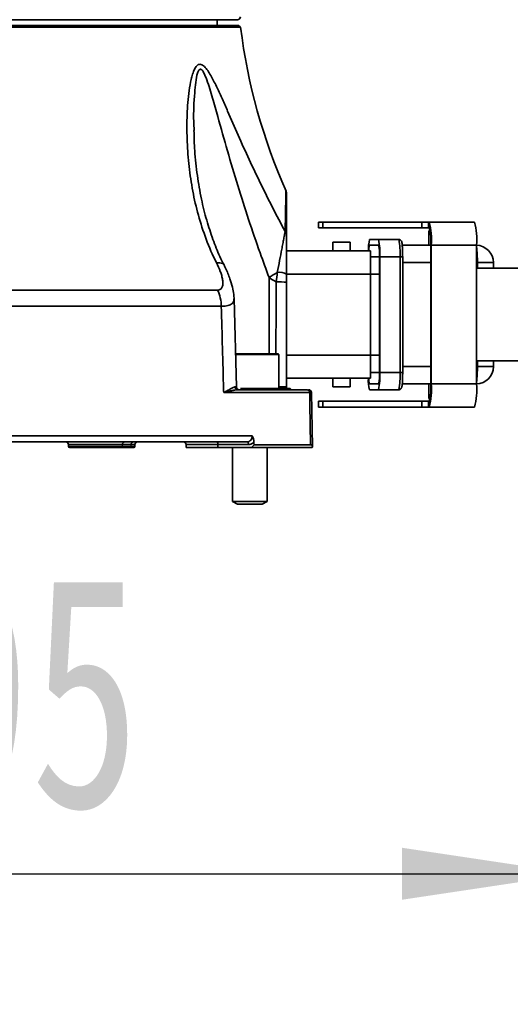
# Model space of a CAD drawing. Header units: millimetres. Extents: x 0 to 297, y 0 to 209.
# Tile 20 of 37: x 139 to 148, y 45 to 62. Entities that reach past the tile are written whole.
import ezdxf

# ---------------------------------------------------------------- set-up
doc = ezdxf.new("R2010")
doc.units = ezdxf.units.MM
doc.layers.add('图层0', color=7, linetype='Continuous')
doc.styles.add('SLDTEXTSTYLE1', font='TXT', dxfattribs={"width": 0.7, "bigfont": 'bigfont'})
doc.styles.add('SLDTEXTSTYLE2', font='TXT', dxfattribs={"width": 0.7})
doc.dimstyles.new('SLDDIMSTYLE0', dxfattribs={"dimtxt": 4, "dimasz": 3, "dimexe": 0, "dimexo": 0.0625, "dimgap": 1, "dimtad": 2, "dimlfac": 10, "dimrnd": 1e-09, "dimzin": 12, "dimdsep": 46, "dimtxsty": 'SLDTEXTSTYLE2', "dimsah": 1, "dimcen": 0.09, "dimadec": 0, "dimazin": 3, "dimtfac": 1, "dimtofl": 0, "dimtmove": 0, "dimatfit": 3, "dimfxl": 0, "dimfrac": 2, "dimtolj": 1, "dimtzin": 12, "dimarcsym": 0})
doc.dimstyles.new('SLDDIMSTYLE11', dxfattribs={"dimtxt": 4, "dimasz": 3, "dimexe": 0, "dimexo": 0.0625, "dimgap": 1, "dimtad": 0, "dimtih": 1, "dimtoh": 1, "dimlfac": 2, "dimrnd": 1e-09, "dimzin": 12, "dimdsep": 46, "dimtxsty": 'SLDTEXTSTYLE2', "dimblk1": 'NONE', "dimblk2": 'NONE', "dimsah": 1, "dimcen": 0, "dimadec": 0, "dimazin": 3, "dimtfac": 1, "dimtmove": 0, "dimatfit": 3, "dimldrblk": 'NONE', "dimfxl": 0, "dimfrac": 2, "dimtolj": 1, "dimtzin": 12, "dimarcsym": 0})
doc.dimstyles.new('SLDDIMSTYLE4', dxfattribs={"dimtxt": 3.5, "dimasz": 3, "dimexe": 0, "dimexo": 0.0625, "dimgap": 0.875, "dimtad": 0, "dimtih": 1, "dimtoh": 1, "dimlfac": 3, "dimrnd": 1e-09, "dimzin": 12, "dimdsep": 46, "dimtxsty": 'SLDTEXTSTYLE2', "dimblk1": 'NONE', "dimblk2": 'NONE', "dimsah": 1, "dimcen": 0, "dimadec": 0, "dimazin": 3, "dimtol": 1, "dimtp": 0.03, "dimtm": -0.01, "dimtfac": 1, "dimtmove": 0, "dimatfit": 3, "dimldrblk": 'NONE', "dimfxl": 0, "dimfrac": 2, "dimtolj": 1, "dimarcsym": 0})
doc.dimstyles.new('SLDDIMSTYLE8', dxfattribs={"dimtxt": 3.5, "dimasz": 3, "dimexe": 0, "dimexo": 0.0625, "dimgap": 0.875, "dimtad": 0, "dimtih": 1, "dimtoh": 1, "dimlfac": 3, "dimrnd": 1e-09, "dimzin": 12, "dimdsep": 46, "dimtxsty": 'SLDTEXTSTYLE2', "dimblk1": 'NONE', "dimblk2": 'NONE', "dimsah": 1, "dimcen": 0, "dimadec": 0, "dimazin": 3, "dimtfac": 1, "dimtmove": 0, "dimatfit": 3, "dimldrblk": 'NONE', "dimfxl": 0, "dimfrac": 2, "dimtolj": 1, "dimtzin": 12, "dimarcsym": 0})

# ---------------------------------------------------------------- blocks, each defined once
blk = doc.blocks.new('_D_15')
at = {"layer": '图层0'}
for p, q in [((148.908, 55.472), (148.908, 46.402)), ((129.416, 53.872), (129.416, 46.402)), ((129.416, 47.402), (148.908, 47.402))]:
    blk.add_line(p, q, dxfattribs=at)
for points in [[(129.416, 47.402), (132.416, 46.952), (132.416, 47.852)], [(148.908, 47.402), (145.908, 47.852), (145.908, 46.952)]]:
    blk.add_solid(points, dxfattribs=at)
at = {"layer": '图层0', "insert": (135.67, 52.558), "char_height": 4, "attachment_point": 1, "style": 'SLDTEXTSTYLE2'}
blk.add_mtext('195', dxfattribs=at)
blk = doc.blocks.new('SW_SYMBOL_HOLE_DEPTH')
at = {"layer": '图层0', "color": 0}
for p, q in [((0, 875), (800, 875)), ((400, 875), (400, 75)), ((100, 555), (400, 75)), ((700, 555), (400, 75))]:
    blk.add_line(p, q, dxfattribs=at)
blk = doc.blocks.new('_D_19')
at = {"layer": '图层0'}
blk.add_line((194.198, 127.557), (173.144, 127.557), dxfattribs=at)
at = {"layer": '图层0', "xscale": 0.004072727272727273, "yscale": 0.004072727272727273, "zscale": 0.004072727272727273}
blk.add_blockref('SW_SYMBOL_HOLE_DEPTH', (186.907, 127.843), dxfattribs=at)
at = {"layer": '图层0', "attachment_point": 1, "style": 'SLDTEXTSTYLE2'}
for s, insert, char_height in [('0.03', (182.252, 132.709), 2), ('+', (181.088, 132.709), 2), ('%%c', (173.144, 132.069), 3.5), ('4', (177.014, 132.069), 3.5), ('6', (190.573, 132.069), 3.5), ('0.01', (182.252, 130.381), 2), ('+', (181.088, 130.381), 2)]:
    blk.add_mtext(s, dxfattribs=dict(at, insert=insert, char_height=char_height))
blk = doc.blocks.new('_None')
blk = doc.blocks.new('_D_23')
at = {"layer": '图层0'}
blk.add_line((235.955, 182.979), (261.78, 182.979), dxfattribs=at)
at = {"layer": '图层0', "char_height": 3.5, "attachment_point": 1}
for s, insert, style in [('贯穿', (253.565, 186.489), 'SLDTEXTSTYLE1'), ('%%c', (241.616, 186.489), 'SLDTEXTSTYLE2'), ('6-', (237.542, 186.489), 'SLDTEXTSTYLE2'), ('6.6', (245.486, 186.489), 'SLDTEXTSTYLE2'), ('圆周均布', (241.514, 182.416), 'SLDTEXTSTYLE1')]:
    blk.add_mtext(s, dxfattribs=dict(at, insert=insert, style=style))
blk = doc.blocks.new('_D_26')
at = {"layer": '图层0'}
blk.add_line((178.057, 95.674), (158.08, 95.674), dxfattribs=at)
at = {"layer": '图层0', "char_height": 4, "attachment_point": 1, "style": 'SLDTEXTSTYLE2'}
for s, insert in [('%%c', (167.391, 100.83)), ('PCD', (158.08, 100.83)), ('50', (171.814, 100.83))]:
    blk.add_mtext(s, dxfattribs=dict(at, insert=insert))

msp = doc.modelspace()

# ---------------------------------------------------------------- linework, layer by layer
at = {"color": 7, "linetype": 'Continuous', "lineweight": 35}
for p, q in [((143.064137, 62.172078), (137.214137, 62.172078)), ((142.714137, 62.072078), (142.714137, 62.172078)), ((143.117792, 62.042256), (131.310482, 62.042256)), ((131.348517, 62.072078), (143.079757, 62.072078)), ((143.117792, 62.042256), (143.079757, 62.072078)), ((143.901071, 59.20672), (143.901089, 59.207851)), ((144.464137, 58.672078), (144.464137, 58.572078)), ((144.542862, 58.672078), (144.464137, 58.672078)), ((144.542862, 58.572078), (144.542862, 58.672078)), ((146.25485, 58.672078), (144.542862, 58.672078)), ((146.25485, 58.572078), (146.25485, 58.672078)), ((146.25485, 58.672078), (146.369398, 58.672078)), ((146.369398, 58.672078), (146.369398, 58.572078)), ((146.381316, 58.672078), (146.369398, 58.672078)), ((147.16613, 58.672078), (146.381316, 58.672078)), ((146.381316, 58.572078), (146.381316, 58.672078)), ((144.542862, 58.572078), (144.464137, 58.572078)), ((146.25485, 58.572078), (144.542862, 58.572078)), ((146.369398, 58.572078), (146.25485, 58.572078)), ((146.381316, 58.572078), (146.369398, 58.572078)), ((146.373688, 58.522078), (146.373688, 58.272078)), ((146.395331, 58.522078), (146.373688, 58.522078)), ((144.714137, 58.322078), (144.714137, 58.172078)), ((145.014137, 58.322078), (144.714137, 58.322078)), ((145.014137, 58.172078), (145.014137, 58.322078)), ((145.50369, 58.372078), (145.349904, 58.372078)), ((145.50369, 58.272078), (145.349904, 58.272078)), ((145.50369, 58.372078), (145.852654, 58.372078)), ((145.914427, 58.272078), (146.406669, 58.272078)), ((146.41512, 58.272078), (146.406669, 58.272078)), ((146.406669, 55.872078), (146.406669, 58.272078)), ((147.199934, 58.272078), (146.41512, 58.272078)), ((146.41512, 55.872078), (146.41512, 58.272078)), ((147.199934, 58.272078), (147.199934, 57.872078)), ((143.914137, 58.172078), (145.364137, 58.172078)), ((145.364137, 58.172078), (145.364137, 57.772078)), ((145.519069, 58.072078), (145.364137, 58.072078)), ((145.519069, 56.072078), (145.519069, 58.072078)), ((145.526758, 56.072078), (145.526758, 58.072078)), ((145.875722, 58.072078), (145.526758, 58.072078)), ((145.875722, 56.072078), (145.875722, 58.072078)), ((145.921877, 56.072078), (145.921877, 58.072078)), ((147.490968, 57.872078), (147.490968, 57.972078)), ((145.364137, 57.772078), (145.364137, 56.372078)), ((147.199934, 57.872078), (147.199934, 56.272078)), ((147.199934, 57.872078), (148.682445, 57.872078)), ((143.914137, 57.633051), (143.914137, 55.807084)), ((139.0832, 57.495926), (142.717783, 57.495926)), ((142.783709, 57.21577), (139.105589, 57.21577)), ((143.045825, 55.821011), (143.006351, 57.343645)), ((143.026747, 56.392078), (143.766315, 56.392078)), ((143.776315, 55.792078), (143.776315, 56.382078)), ((145.364137, 56.372078), (145.364137, 55.972078)), ((148.682445, 56.272078), (147.199934, 56.272078)), ((147.199934, 56.272078), (147.199934, 55.872078)), ((147.490968, 56.172078), (147.490968, 56.272078)), ((145.519069, 56.072078), (145.364137, 56.072078)), ((145.526758, 56.072078), (145.875722, 56.072078)), ((145.364137, 55.972078), (143.914137, 55.972078)), ((144.714137, 55.972078), (144.714137, 55.822078)), ((145.014137, 55.822078), (145.014137, 55.972078)), ((145.349904, 55.872078), (145.50369, 55.872078)), ((146.406669, 55.872078), (145.913945, 55.872078)), ((146.373688, 55.872078), (146.373688, 55.622078)), ((146.41512, 55.872078), (146.406669, 55.872078)), ((146.41512, 55.872078), (147.199934, 55.872078)), ((144.314148, 55.722951), (142.824867, 55.722951)), ((143.068619, 55.772078), (143.859082, 55.772078)), ((143.115987, 55.792078), (143.827581, 55.792078)), ((143.827581, 55.792078), (143.925551, 55.792078)), ((143.925551, 55.792078), (143.976315, 55.792078)), ((143.96265, 55.772078), (144.268545, 55.772078)), ((144.359034, 54.789786), (144.344855, 55.722884)), ((145.014137, 55.822078), (144.714137, 55.822078)), ((145.349904, 55.772078), (145.50369, 55.772078)), ((145.852654, 55.772078), (145.50369, 55.772078)), ((144.464137, 55.572078), (144.464137, 55.472078)), ((144.464137, 55.572078), (144.542862, 55.572078)), ((144.542862, 55.472078), (144.542862, 55.572078)), ((144.542862, 55.572078), (146.25485, 55.572078)), ((146.25485, 55.472078), (146.25485, 55.572078)), ((146.25485, 55.572078), (146.369398, 55.572078)), ((146.369398, 55.572078), (146.369398, 55.472078)), ((146.369398, 55.572078), (146.381316, 55.572078)), ((146.395331, 55.622078), (146.373688, 55.622078)), ((146.381316, 55.472078), (146.381316, 55.572078)), ((144.464137, 55.472078), (144.542862, 55.472078)), ((144.542862, 55.472078), (146.25485, 55.472078)), ((146.369398, 55.472078), (146.25485, 55.472078)), ((146.369398, 55.472078), (146.381316, 55.472078)), ((147.16613, 55.472078), (146.381316, 55.472078)), ((138.362099, 54.973824), (143.318512, 54.973824)), ((143.228834, 54.872078), (138.365463, 54.872078)), ((140.139994, 54.822951), (140.140539, 54.791729)), ((141.053617, 54.772078), (140.160536, 54.772078)), ((141.203617, 54.772078), (141.053617, 54.772078)), ((141.070935, 54.791729), (141.071407, 54.822951)), ((141.070935, 54.791729), (141.220935, 54.791729)), ((141.221407, 54.822951), (141.071407, 54.822951)), ((141.267738, 54.772078), (141.203617, 54.772078)), ((141.220935, 54.791729), (141.221407, 54.822951)), ((141.287734, 54.791729), (141.288279, 54.822951)), ((142.174971, 54.823387), (142.176315, 54.772078)), ((142.726315, 54.772078), (142.176315, 54.772078)), ((142.725643, 54.823387), (142.726315, 54.772078)), ((143.253825, 54.823387), (142.725643, 54.823387)), ((143.307884, 54.772078), (142.726315, 54.772078)), ((142.976315, 54.772078), (142.976315, 53.842077)), ((143.350073, 54.821221), (143.307884, 54.772078)), ((144.356338, 54.772078), (143.307884, 54.772078)), ((143.350073, 54.821221), (144.327818, 54.821221)), ((143.576315, 53.842077), (143.576315, 54.772078)), ((142.976315, 53.842077), (143.062915, 53.792078)), ((142.976315, 53.842077), (143.294525, 53.842077)), ((143.294525, 53.842077), (143.576315, 53.842077)), ((143.489715, 53.792078), (143.576315, 53.842077)), ((143.062915, 53.792078), (143.289268, 53.792078)), ((143.289268, 53.792078), (143.489715, 53.792078))]:
    msp.add_line(p, q, dxfattribs=at)
at = {"color": 8, "linetype": 'Continuous', "lineweight": 35}
for p, q in [((145.875722, 58.072078), (145.921877, 58.072078)), ((146.406669, 57.972078), (145.921877, 57.972078)), ((147.214036, 57.972078), (147.199934, 57.972078)), ((147.214036, 57.872078), (147.214036, 57.972078)), ((147.490968, 57.972078), (147.214036, 57.972078)), ((145.364137, 57.772078), (143.914137, 57.772078)), ((145.519069, 57.772078), (145.364137, 57.772078)), ((143.776315, 56.382078), (143.026726, 56.382078)), ((143.914137, 56.372078), (145.364137, 56.372078)), ((145.519069, 56.372078), (145.364137, 56.372078)), ((147.214036, 56.172078), (147.214036, 56.272078)), ((145.875722, 56.072078), (145.921877, 56.072078)), ((145.921877, 56.172078), (146.406669, 56.172078)), ((147.199934, 56.172078), (147.214036, 56.172078)), ((147.490968, 56.172078), (147.214036, 56.172078)), ((143.020221, 55.82084), (143.037154, 55.820788)), ((141.071407, 54.822951), (140.139994, 54.822951)), ((140.140539, 54.791729), (141.070935, 54.791729)), ((141.220935, 54.791729), (141.287734, 54.791729)), ((141.288279, 54.822951), (141.221407, 54.822951)), ((142.725643, 54.823387), (142.174971, 54.823387))]:
    msp.add_line(p, q, dxfattribs=at)
at = {"color": 8, "linetype": 'Continuous', "lineweight": 35, "flags": 128}
for points in [[(142.831443, 57.927176), (142.828735, 57.931858), (142.802273, 57.954275), (142.759051, 57.966619), (142.700802, 57.968392)], [(143.614693, 56.392078), (143.611271, 57.521252), (143.610652, 57.71186)], [(143.729255, 56.392078), (143.73158, 57.27177), (143.73255, 57.636091)]]:
    msp.add_lwpolyline(points, dxfattribs=at)
at = {"color": 7, "linetype": 'Continuous', "lineweight": 35, "flags": 128}
for points in [[(144.327818, 54.821221), (144.317208, 55.521113), (144.314148, 55.722951)], [(142.700652, 54.872078), (142.705449, 54.871149), (142.710067, 54.868397), (142.714336, 54.863923), (142.718096, 54.857894), (142.721208, 54.850533), (142.723556, 54.842116), (142.725053, 54.832954), (142.725643, 54.823387)], [(143.228834, 54.872078), (143.233631, 54.871149), (143.23825, 54.868397), (143.242518, 54.863923), (143.246279, 54.857894), (143.249391, 54.850533), (143.251739, 54.842116), (143.253235, 54.832954), (143.253825, 54.823387)]]:
    msp.add_lwpolyline(points, dxfattribs=at)
at = {"color": 7, "linetype": 'Continuous', "lineweight": 35}
for centre, radius, start, end in [((143.064137, 62.222078), 0.05, 270, 0), ((153.041695, 63.273571), 10, 187.0728629, 203.9838101), ((143.764166, 59.156308), 0.149971, 359.7729114, 20.4017959), ((145.206479, 58.371364), 1.212712, 355.3038893, 14.3573175), ((145.991293, 58.371364), 1.212712, 355.3038893, 14.3573175), ((143.796632, 58.439458), 0.117508, 0.3982489, 37.9378713), ((145.500188, 58.346543), 0.909534, 355.3038893, 14.3573175), ((146.084341, 58.191031), 0.756424, 166.151988, 181.4356948), ((145.638319, 58.18278), 0.301923, 162.7964589, 182.0311728), ((144.53408, 58.146635), 0.995475, 355.704783, 13.0892335), ((144.857283, 58.121783), 0.66365, 355.704783, 13.0892335), ((144.883043, 58.146635), 0.995475, 355.704783, 13.0892335), ((147.190968, 57.972078), 0.3, 0, 88.287323), ((144.910695, 55.767513), 2.33893, 119.6850295, 123.7677479), ((143.793781, 57.564107), 0.23899, 59.7613789, 99.9752533), ((143.784455, 55.311993), 2.324677, 86.8021086, 91.2794075), ((142.143333, 57.212913), 0.640383, 0.2556699, 26.2280062), ((143.766315, 56.382078), 0.01, 0, 90), ((144.53408, 55.997522), 0.995475, 346.9107665, 4.295217), ((144.857283, 56.022374), 0.66365, 346.9107665, 4.295217), ((144.883043, 55.997522), 0.995475, 346.9107665, 4.295217), ((147.190968, 56.172078), 0.3, 271.712677, 0), ((145.88344, 55.93128), 0.556781, 175.7978095, 196.6145077), ((145.638319, 55.961377), 0.301923, 177.9688272, 197.2035411), ((145.500188, 55.797614), 0.909534, 345.6426825, 4.6961107), ((145.206479, 55.772793), 1.212712, 345.6426825, 4.6961107), ((145.991293, 55.772793), 1.212712, 345.6426825, 4.6961107), ((143.069399, 55.821251), 0.049179, 180.4795696, 269.0909977), ((143.095606, 55.822078), 0.05, 181.2442293, 269.9452512), ((143.860727, 55.809477), 0.037435, 207.6958269, 267.4810483), ((143.963164, 55.817441), 0.045365, 213.9915938, 269.3506423), ((144.016315, 55.822078), 0.05, 216.8698976, 270), ((144.266298, 55.724263), 0.047868, 358.4290033, 87.3096568), ((144.294882, 55.722078), 0.05, 1.5549393, 90.0193396), ((140.090002, 54.822078), 0.05, 1, 90), ((141.118226, 54.825332), 0.046879, 94.3110934, 182.9111381), ((141.268226, 54.825332), 0.046879, 94.3110934, 182.9111381), ((141.338272, 54.822078), 0.05, 90, 179), ((142.124988, 54.822078), 0.05, 1.5, 90), ((140.160536, 54.792078), 0.02, 181, 270), ((141.052208, 54.790777), 0.018752, 274.3110934, 2.9111381), ((141.202208, 54.790777), 0.018752, 274.3110934, 2.9111381), ((141.267738, 54.792078), 0.02, 270, 359)]:
    msp.add_arc(centre, radius, start, end, dxfattribs=at)
at = {"color": 8, "linetype": 'Continuous', "lineweight": 35}
for centre, radius, start, end in [((145.252877, 58.01059), 1.961537, 358.8750048, 6.9660921), ((145.252877, 56.133566), 1.961537, 353.0339079, 1.1249952), ((143.956017, 55.821853), 0.05229, 180.1691472, 214.7098783)]:
    msp.add_arc(centre, radius, start, end, dxfattribs=at)
at = {"color": 7, "linetype": 'Continuous', "lineweight": 35}
msp.add_ellipse((142.332392, -378.151748), major_axis=(-7.680551, 586.449214), ratio=0.016901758, start_param=5.542707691, end_param=5.542831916, dxfattribs=at)
for points, knots in [([(142.700802, 57.968392), (142.632802, 58.103341), (142.573709, 58.239104), (142.470045, 58.512542), (142.425494, 58.650214), (142.348816, 58.927539), (142.316697, 59.067191), (142.263477, 59.348414), (142.242357, 59.49017), (142.210396, 59.7746), (142.199604, 59.916595), (142.187838, 60.199749), (142.186829, 60.340935), (142.193212, 60.551209), (142.19667, 60.621023), (142.206574, 60.759237), (142.213008, 60.827709), (142.22964, 60.96252), (142.239823, 61.029053), (142.259244, 61.125004), (142.266423, 61.156363), (142.282702, 61.21702), (142.291737, 61.246135), (142.307297, 61.286859), (142.312822, 61.299936), (142.324752, 61.324754), (142.331195, 61.336557), (142.345071, 61.357958), (142.352481, 61.367543), (142.368546, 61.38372), (142.377168, 61.390224), (142.395288, 61.398956), (142.404962, 61.401244), (142.424935, 61.400984), (142.435074, 61.398493), (142.455637, 61.389233), (142.46595, 61.382488), (142.486073, 61.366078), (142.496009, 61.356338), (142.525325, 61.323838), (142.54375, 61.298496), (142.579531, 61.243874), (142.596929, 61.214395), (142.647398, 61.123714), (142.679127, 61.059916), (142.741489, 60.929385), (142.772048, 60.862546), (142.832959, 60.72708), (142.863338, 60.65833), (142.954599, 60.450972), (143.015349, 60.311979), (143.138906, 60.033906), (143.201664, 59.894792), (143.330118, 59.616937), (143.395802, 59.478187), (143.530612, 59.201219), (143.599735, 59.062999), (143.741707, 58.787047), (143.814556, 58.649318), (143.889308, 58.511703)], [0, 0, 0, 0, 0.0625, 0.0625, 0.125, 0.125, 0.1875, 0.1875, 0.25, 0.25, 0.3125, 0.3125, 0.375, 0.375, 0.40625, 0.40625, 0.4375, 0.4375, 0.46875, 0.46875, 0.484375, 0.484375, 0.5, 0.5, 0.5078125, 0.5078125, 0.515625, 0.515625, 0.5234375, 0.5234375, 0.53125, 0.53125, 0.5390625, 0.5390625, 0.546875, 0.546875, 0.5546875, 0.5546875, 0.5625, 0.5625, 0.578125, 0.578125, 0.59375, 0.59375, 0.625, 0.625, 0.65625, 0.65625, 0.6875, 0.6875, 0.75, 0.75, 0.8125, 0.8125, 0.875, 0.875, 0.9375, 0.9375, 1, 1, 1, 1]), ([(142.831487, 57.929897), (142.806835, 57.978403), (142.732919, 58.12384), (142.632075, 58.381545), (142.5243, 58.712514), (142.43384, 59.080677), (142.363522, 59.483664), (142.319305, 59.880605), (142.313144, 60.140151), (142.310378, 60.256699)], [0, 0, 0, 0, 0.0656989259, 0.1969883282, 0.3410841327, 0.4989555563, 0.6707491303, 0.8521516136, 1, 1, 1, 1]), ([(143.909135, 58.630702), (143.909242, 58.638356), (143.910755, 58.746284), (143.912767, 58.93551), (143.913726, 59.09232), (143.913946, 59.156371), (143.913955, 59.159542), (143.913959, 59.160967)], [0, 0, 0, 0, 0.02553823, 0.360112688, 0.693880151, 0.862433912, 1, 1, 1, 1]), ([(143.90913, 58.630711), (143.908935, 58.617259), (143.909883, 58.600595), (143.912512, 58.561434), (143.914137, 58.538863), (143.914137, 58.514448)], [0, 0, 0, 0, 0.5, 0.5, 1, 1, 1, 1]), ([(143.914137, 58.51439), (143.914137, 58.538758), (143.912533, 58.560982), (143.909879, 58.600456), (143.90894, 58.617304), (143.909135, 58.630702)], [0, 0, 0, 0, 0.5, 0.5, 1, 1, 1, 1]), ([(143.752382, 57.799484), (143.765746, 57.870879), (143.778966, 57.940367), (143.804832, 58.075612), (143.817484, 58.141386), (143.835783, 58.236463), (143.841798, 58.267697), (143.853267, 58.32723), (143.858748, 58.355662), (143.869076, 58.409104), (143.873954, 58.434274), (143.882539, 58.478138), (143.88629, 58.497067), (143.889308, 58.511703)], [0, 0, 0, 0, 0.25, 0.25, 0.5, 0.5, 0.625, 0.625, 0.75, 0.75, 0.875, 0.875, 1, 1, 1, 1]), ([(143.914137, 58.440275), (143.914137, 58.423896), (143.914137, 58.403154), (143.914137, 58.357017), (143.914137, 58.331475), (143.914137, 58.278648), (143.914137, 58.251131), (143.914137, 58.194536), (143.914137, 58.165464), (143.914137, 58.077518), (143.914137, 58.017515), (143.914137, 57.895532), (143.914137, 57.833539), (143.914137, 57.770579)], [0, 0, 0, 0, 0.125, 0.125, 0.25, 0.25, 0.375, 0.375, 0.5, 0.5, 0.75, 0.75, 1, 1, 1, 1]), ([(145.921877, 58.072078), (145.921811, 58.087622), (145.921618, 58.133192), (145.919424, 58.205785), (145.914696, 58.277012), (145.909123, 58.315414), (145.903481, 58.33655), (145.893538, 58.353671), (145.878959, 58.366214), (145.86408, 58.371583), (145.855087, 58.371973), (145.852654, 58.372078)], [0, 0, 0, 0, 0.106758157, 0.312985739, 0.521175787, 0.734945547, 0.833490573, 0.886437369, 0.934044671, 0.982158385, 1, 1, 1, 1]), ([(142.717783, 57.495926), (142.738891, 57.495926), (142.756721, 57.501527), (142.77731, 57.516532), (142.783247, 57.522683), (142.7931, 57.536529), (142.797082, 57.544261), (142.806618, 57.569566), (142.809621, 57.58879), (142.810874, 57.62997), (142.809089, 57.652166), (142.801997, 57.697831), (142.79665, 57.721596), (142.783326, 57.769742), (142.775383, 57.794058), (142.748439, 57.867667), (142.726389, 57.917614), (142.700802, 57.968392)], [0, 0, 0, 0, 0.125, 0.125, 0.1875, 0.1875, 0.25, 0.25, 0.375, 0.375, 0.5, 0.5, 0.625, 0.625, 0.75, 0.75, 1, 1, 1, 1]), ([(143.004229, 57.344529), (143.003415, 57.369745), (143.001205, 57.438174), (142.97722, 57.554414), (142.931119, 57.705123), (142.879442, 57.83199), (142.839552, 57.909155), (142.830459, 57.926745)], [0, 0, 0, 0, 0.123496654, 0.335143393, 0.589251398, 0.906368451, 1, 1, 1, 1]), ([(142.824867, 55.722951), (142.824415, 55.739327), (142.823962, 55.755703), (142.823509, 55.772078), (142.810202, 56.253308), (142.796936, 56.734538), (142.783709, 57.21577)], [-0.00049146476, -0.00049146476, -0.00049146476, -0.00049146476, 0, 0, 0, 0.014442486, 0.014442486, 0.014442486, 0.014442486]), ([(145.852654, 55.772078), (145.859462, 55.77287), (145.871906, 55.774318), (145.886424, 55.783776), (145.895753, 55.794169), (145.901709, 55.804865), (145.906761, 55.818953), (145.911384, 55.842021), (145.916652, 55.890446), (145.92057, 55.966956), (145.921812, 56.032127), (145.921868, 56.066386), (145.921877, 56.072078)], [0, 0, 0, 0, 0.049636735, 0.090733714, 0.128457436, 0.167718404, 0.22129611, 0.344854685, 0.549112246, 0.764493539, 0.96086781, 1, 1, 1, 1]), ([(143.020221, 55.82084), (143.011329, 55.820858), (143.000453, 55.816884), (142.974815, 55.804882), (142.959937, 55.796685), (142.926963, 55.778155), (142.908852, 55.767797), (142.879219, 55.751439), (142.868929, 55.745846), (142.847498, 55.734481), (142.836276, 55.728671), (142.824867, 55.722951)], [0, 0, 0, 0, 0.25, 0.25, 0.5, 0.5, 0.75, 0.75, 0.875, 0.875, 1, 1, 1, 1]), ([(143.068619, 55.772078), (143.052562, 55.772078), (143.035333, 55.770013), (142.998657, 55.763903), (142.97917, 55.759797), (142.938321, 55.750508), (142.916944, 55.745313), (142.872302, 55.734407), (142.84896, 55.728671), (142.824867, 55.722951)], [0, 0, 0, 0, 0.25, 0.25, 0.5, 0.5, 0.75, 0.75, 1, 1, 1, 1]), ([(143.070727, 55.772078), (143.078527, 55.772078), (143.09387, 55.772078), (143.095002, 55.772078), (143.095558, 55.772078)], [0, 0, 0, 0, 0.5083515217, 1, 1, 1, 1]), ([(143.96265, 55.772078), (143.94771, 55.772078), (143.931642, 55.771964), (143.897114, 55.771964), (143.878641, 55.772078), (143.859082, 55.772078)], [0, 0, 0, 0, 0.5, 0.5, 1, 1, 1, 1]), ([(143.903727, 55.821699), (143.907313, 55.821762), (143.909948, 55.819902), (143.913336, 55.814405), (143.914137, 55.810777), (143.914137, 55.807084)], [0, 0, 0, 0, 0.5, 0.5, 1, 1, 1, 1]), ([(143.914448, 55.806943), (143.914335, 55.807508), (143.913958, 55.809378), (143.914333, 55.811146), (143.914595, 55.812379)], [0, 0, 0, 0, 0.302210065, 1, 1, 1, 1]), ([(143.921223, 55.788571), (143.919332, 55.790968), (143.914227, 55.797442), (143.914363, 55.803272), (143.914448, 55.806943)], [0, 0, 0, 0, 0.3704192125, 1, 1, 1, 1]), ([(143.228834, 54.872078), (143.240971, 54.872078), (143.252843, 54.87465), (143.274993, 54.884699), (143.285113, 54.892168), (143.301825, 54.910889), (143.308487, 54.922273), (143.317053, 54.946891), (143.31906, 54.960346), (143.318512, 54.973824)], [0, 0, 0, 0, 0.25, 0.25, 0.5, 0.5, 0.75, 0.75, 1, 1, 1, 1]), ([(143.34852, 54.870354), (143.336376, 54.855382), (143.321693, 54.843585), (143.297368, 54.831556), (143.288809, 54.828478), (143.271559, 54.82442), (143.262775, 54.823387), (143.253825, 54.823387)], [0, 0, 0, 0, 0.5, 0.5, 0.75, 0.75, 1, 1, 1, 1]), ([(143.34852, 54.870354), (143.347907, 54.889769), (143.343895, 54.908406), (143.332913, 54.942665), (143.325858, 54.958491), (143.318512, 54.973824)], [0, 0, 0, 0, 0.5, 0.5, 1, 1, 1, 1]), ([(144.356338, 54.772078), (144.360074, 54.787181), (144.360073, 54.799452), (144.350762, 54.816692), (144.341727, 54.821221), (144.327818, 54.821221)], [0, 0, 0, 0, 0.5, 0.5, 1, 1, 1, 1])]:
    msp.add_open_spline(points, degree=3, knots=knots, dxfattribs=at)
at = {"color": 8, "linetype": 'Continuous', "lineweight": 35}
for points, knots in [([(143.610652, 57.71186), (143.558425, 57.853326), (143.435772, 58.185549), (143.253033, 58.717557), (143.064492, 59.306588), (142.889264, 59.901754), (142.747811, 60.407884), (142.632465, 60.819289), (142.554712, 61.078349), (142.490549, 61.242607), (142.451718, 61.302352), (142.430566, 61.315779), (142.415605, 61.31692), (142.403347, 61.309582), (142.387148, 61.288169), (142.360429, 61.220611), (142.338443, 61.087027), (142.312719, 60.807464), (142.298533, 60.527885), (142.311359, 60.308142), (142.314346, 60.256975)], [0, 0, 0, 0, 0.089490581, 0.210162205, 0.330872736, 0.453565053, 0.576241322, 0.642644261, 0.709453, 0.740205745, 0.754317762, 0.7608491, 0.764464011, 0.771701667, 0.776282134, 0.789297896, 0.826818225, 0.864689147, 0.968492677, 1, 1, 1, 1]), ([(143.889308, 58.511703), (143.891332, 58.627598), (143.894382, 58.802251), (143.897502, 58.98854), (143.899624, 59.117082), (143.901089, 59.207799), (143.901076, 59.207029), (143.901071, 59.20672)], [0, 0, 0, 0, 0.310770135, 0.468324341, 0.625808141, 0.849735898, 1, 1, 1, 1]), ([(142.998635, 57.343446), (142.999142, 57.322578), (143.000176, 57.280022), (142.942801, 57.240927), (142.86804, 57.219765), (142.80712, 57.216879), (142.783709, 57.21577)], [0, 0, 0, 0, 0.277952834, 0.566827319, 0.833532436, 1, 1, 1, 1]), ([(143.776315, 55.821047), (143.776863, 55.821047), (143.794149, 55.821037), (143.827861, 55.821127), (143.870113, 55.821315), (143.893533, 55.821534), (143.901925, 55.82167), (143.903727, 55.821699)], [0, 0, 0, 0, 0.00990298, 0.312311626, 0.614741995, 0.917236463, 1, 1, 1, 1]), ([(144.341152, 55.72283), (144.342303, 55.722845), (144.348048, 55.722919), (144.32921, 55.722937), (144.314148, 55.722951)], [0, 0, 0, 0, 0.200376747, 1, 1, 1, 1])]:
    msp.add_open_spline(points, degree=3, knots=knots, dxfattribs=at)
at = {"color": 7, "linetype": 'Continuous', "lineweight": 35}
for points in [[(143.914137, 58.51439), (143.914137, 58.490042), (143.914137, 58.465323), (143.914137, 58.440275)], [(143.73255, 57.636091), (143.739126, 57.691045), (143.745729, 57.745494), (143.752382, 57.799484)], [(143.914137, 57.770579), (143.914137, 57.725166), (143.914137, 57.679343), (143.914137, 57.633051)], [(143.73255, 57.636091), (143.690825, 57.66116), (143.650198, 57.686414), (143.610652, 57.71186)]]:
    msp.add_open_spline(points, degree=3, dxfattribs=at)

# ---------------------------------------------------------------- dimensions: what is measured, and where the dimension line sits
at = {"layer": '图层0'}
for p1, text, dimstyle, picture, middle in [((1.460603, 1.090802), '6-<> 贯穿\\P圆周均布', 'SLDDIMSTYLE8', '_D_23', (249.661422, 182.477751)), ((0.850783, 0.600831), '<>{\\fGDT;x}6', 'SLDDIMSTYLE4', '_D_19', (182.877267, 130.093851)), ((13.372513, 5.217382), 'PCD <>', 'SLDDIMSTYLE11', '_D_26', (167.2744, 98.501948))]:
    dim = msp.add_diameter_dim_2p(p1=p1, p2=(0, 0), text=text, dimstyle=dimstyle, dxfattribs=at)
    dim.commit()
    dim.dimension.update_dxf_attribs({"geometry": picture, "text_midpoint": middle, "dimtype": 163})
dim = msp.add_linear_dim(base=(148.908158, 47.401796), p1=(129.415882, 54.872078), p2=(148.908158, 56.472078), dimstyle='SLDDIMSTYLE0', dxfattribs=at)
dim.commit()
dim.dimension.update_dxf_attribs({"geometry": '_D_15', "text_midpoint": (139.16202, 47.401796), "dimtype": 160})

doc.saveas('drawing.dxf')
